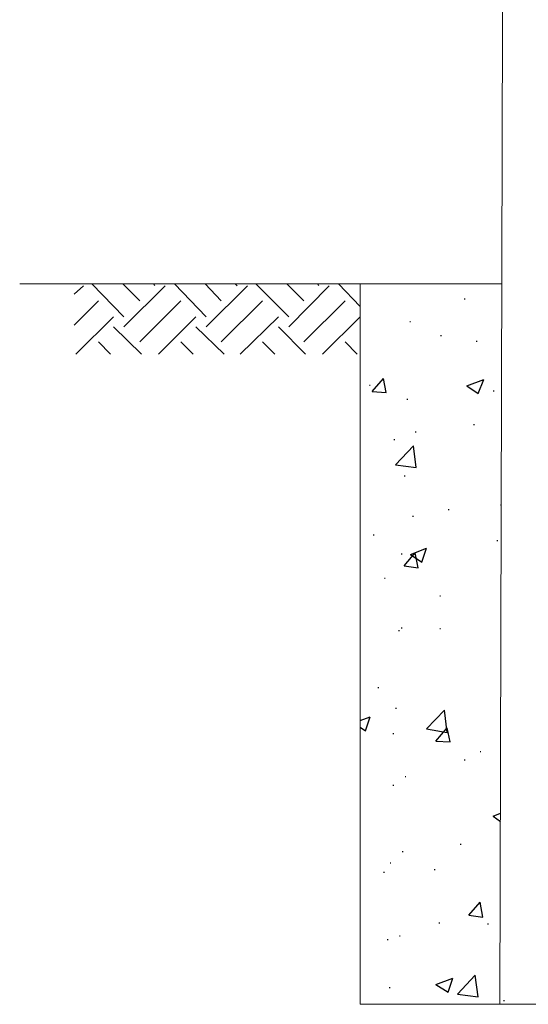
# Model space of a CAD drawing. Header units: millimetres. Extents: x 8 to 202, y 3 to 294.
# Tile 4 of 10: x 70 to 92, y 107 to 151. Entities that reach past the tile are written whole.
import ezdxf

# ---------------------------------------------------------------- set-up
doc = ezdxf.new("R2010")
doc.units = ezdxf.units.MM
doc.layers.add('DGE_CONTORNOS', color=7, linetype='Continuous', lineweight=0)

msp = doc.modelspace()

# ---------------------------------------------------------------- linework, layer by layer
at = {"layer": 'DGE_CONTORNOS', "lineweight": 5}
for points in [[(91.4823, 212.2454), (91.186, 106.793)], [(69.5113, 139.3474), (91.2707, 139.3474)], [(84.8783, 139.3474), (84.8783, 106.793)], [(84.8783, 106.793), (105.8757, 106.793)]]:
    msp.add_lwpolyline(points, dxfattribs=at)
at = {"layer": 'DGE_CONTORNOS', "lineweight": 30}
for points in [[(71.9667, 138.8817), (72.39, 139.2627)], [(74.2103, 137.8657), (72.771, 139.3474)], [(74.93, 138.5854), (74.168, 139.3474)], [(74.2103, 137.4), (76.073, 139.2627)], [(75.6073, 139.2627), (75.565, 139.3474)], [(77.9357, 137.8657), (76.4963, 139.3474)], [(78.613, 138.5854), (77.8933, 139.3474)], [(77.9357, 137.4), (79.7983, 139.2627)], [(79.3327, 139.2627), (79.248, 139.3474)], [(81.661, 137.8657), (80.1793, 139.3474)], [(82.3383, 138.5854), (81.5763, 139.3474)], [(81.661, 137.4), (83.4813, 139.2627)], [(83.0157, 139.2627), (82.9733, 139.3474)], [(84.8783, 138.3314), (83.9047, 139.3474)], [(71.9667, 137.4847), (73.0673, 138.5854)], [(74.93, 136.7227), (76.7927, 138.5854)], [(78.613, 136.7227), (80.4757, 138.5854)], [(82.3383, 136.7227), (84.201, 138.5854)], [(89.5773, 138.67), (89.6197, 138.67)], [(72.0513, 136.1724), (73.7447, 137.8657)], [(75.7767, 136.1724), (77.47, 137.8657)], [(79.4597, 136.1724), (81.1953, 137.8657)], [(83.185, 136.1724), (84.8783, 137.8657)], [(87.122, 137.654), (87.1643, 137.654)], [(75.0147, 136.1724), (73.7447, 137.4)], [(78.74, 136.1724), (77.47, 137.4)], [(82.423, 136.1724), (81.1953, 137.4)], [(73.6177, 136.1724), (73.0673, 136.7227)], [(77.343, 136.1724), (76.7927, 136.7227)], [(81.026, 136.1724), (80.4757, 136.7227)], [(84.7513, 136.1724), (84.201, 136.7227)], [(88.519, 137.019), (88.5613, 137.019)], [(90.1277, 136.765), (90.17, 136.765)], [(85.4287, 134.479), (85.9367, 135.0717)], [(86.0637, 134.4367), (85.9367, 135.0717)], [(89.7043, 134.733), (90.4663, 135.0294)], [(90.2123, 134.3944), (90.4663, 135.0294)], [(85.3017, 134.7754), (85.344, 134.7754)], [(85.4287, 134.479), (86.0637, 134.4367)], [(89.7043, 134.733), (90.2123, 134.3944)], [(90.8897, 134.5214), (90.932, 134.5214)], [(86.995, 134.1404), (87.0373, 134.1404)], [(87.376, 132.6587), (87.4183, 132.6587)], [(90.0007, 132.9974), (90.043, 132.9974)], [(86.4023, 132.32), (86.4447, 132.32)], [(86.487, 131.177), (87.2913, 132.0237)], [(87.4183, 131.05), (87.2913, 132.0237)], [(86.487, 131.177), (87.4183, 131.05)], [(86.868, 130.669), (86.9103, 130.669)], [(88.8577, 129.145), (88.9, 129.145)], [(91.2283, 129.3567), (91.2707, 129.3567)], [(87.249, 128.8487), (87.2913, 128.8487)], [(85.471, 128.002), (85.5133, 128.002)], [(91.059, 127.748), (91.1013, 127.748)], [(87.1643, 127.113), (87.884, 127.4094)], [(87.6723, 126.7744), (87.884, 127.4094)], [(86.741, 127.1554), (86.7833, 127.1554)], [(86.868, 126.605), (87.376, 127.1977)], [(87.1643, 127.113), (87.6723, 126.7744)], [(87.503, 126.5204), (87.376, 127.1977)], [(86.868, 126.605), (87.503, 126.5204)], [(85.979, 126.0547), (86.0213, 126.0547)], [(88.4767, 125.2504), (88.519, 125.2504)], [(86.741, 123.811), (86.7833, 123.811)], [(88.4767, 123.7687), (88.519, 123.7687)], [(86.614, 123.684), (86.6563, 123.684)], [(85.6827, 121.1017), (85.725, 121.1017)], [(86.487, 120.1704), (86.5293, 120.1704)], [(84.8783, 119.62), (85.344, 119.7894)], [(85.1323, 119.1544), (85.344, 119.7894)], [(87.884, 119.239), (88.6883, 120.0857)], [(88.8153, 119.0697), (88.6883, 120.0857)], [(84.8783, 119.3237), (85.1323, 119.1544)], [(88.3073, 118.6887), (88.8153, 119.2814)], [(88.9423, 118.6464), (88.8153, 119.2814)], [(86.36, 119.0274), (86.4023, 119.0274)], [(87.884, 119.239), (88.8153, 119.0697)], [(88.3073, 118.6887), (88.9423, 118.6464)], [(90.297, 118.223), (90.3393, 118.223)], [(89.5773, 117.842), (89.6197, 117.842)], [(86.9103, 117.08), (86.9527, 117.08)], [(86.36, 116.699), (86.4023, 116.699)], [(90.8897, 115.302), (91.2283, 115.429)], [(90.8897, 115.302), (91.2283, 115.048)], [(89.408, 114.032), (89.4503, 114.032)], [(86.7833, 113.6934), (86.8257, 113.6934)], [(86.233, 113.1854), (86.2753, 113.1854)], [(85.9367, 112.762), (85.979, 112.762)], [(88.2227, 112.889), (88.265, 112.889)], [(89.789, 110.8147), (90.297, 111.4074)], [(90.424, 110.73), (90.297, 111.4074)], [(89.789, 110.8147), (90.424, 110.73)], [(88.4343, 110.476), (88.4767, 110.476)], [(90.6357, 110.4337), (90.678, 110.4337)], [(86.106, 109.714), (86.1483, 109.714)], [(86.6563, 109.8833), (86.6987, 109.8833)], [(88.3073, 107.682), (89.0693, 107.9784)], [(88.3073, 107.682), (88.8577, 107.3434), (89.0693, 107.9784)], [(89.281, 107.2587), (90.0853, 108.1054)], [(90.2123, 107.1317), (90.0853, 108.1054)], [(86.1907, 107.555), (86.233, 107.555)], [(89.281, 107.2587), (90.2123, 107.1317)], [(91.3553, 106.9624), (91.3977, 106.9624)]]:
    msp.add_lwpolyline(points, dxfattribs=at)

doc.saveas('drawing.dxf')
